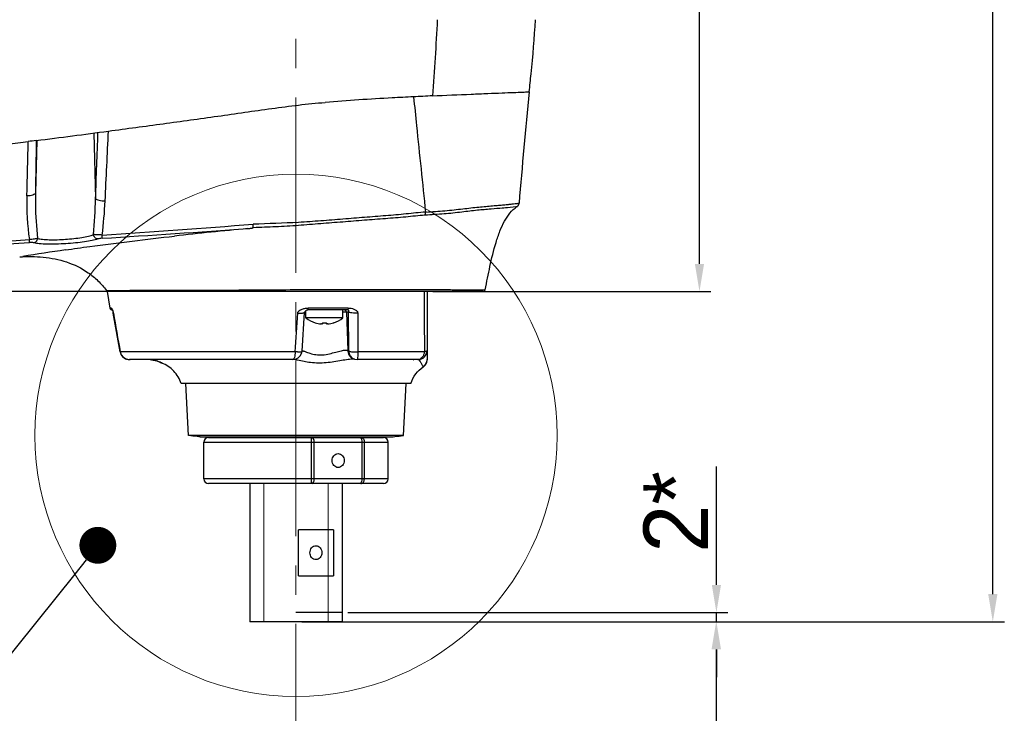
# Model space of a CAD drawing. Header units: millimetres. Extents: x 4086 to 8318, y 123 to 1549.
# Tile 24 of 54: x 7040 to 7147, y 801 to 877. Entities that reach past the tile are written whole.
import ezdxf
from ezdxf import colors
from ezdxf.entities.mleader import LeaderData, LeaderLine
from ezdxf.math import Vec2, Vec3

# ---------------------------------------------------------------- set-up
doc = ezdxf.new("R2010")
doc.units = ezdxf.units.MM
doc.linetypes.add('ACAD_ISO03W100', pattern=[30, 12, -18])
doc.linetypes.add('CENTER2', pattern=[28.575, 19.05, -3.175, 3.175, -3.175])
doc.layers.add('00_COMPONENTS', color=7, linetype='Continuous')
for name, color, linetype, lineweight in [('中心线层', 7, 'CENTER2', 0), ('细线层', 7, 'Continuous', 0), ('虚线层', 7, 'ACAD_ISO03W100', 0)]:
    doc.layers.add(name, color=color, linetype=linetype, lineweight=lineweight)
doc.styles.get("Standard").update_dxf_attribs({"font": 'SourceHanSansCN-Normal.ttf'})
doc.dimstyles.new('直线标注', dxfattribs={"dimtxt": 7, "dimasz": 3, "dimexe": 1.25, "dimexo": 0.625, "dimtad": 1, "dimdec": 1, "dimlfac": 2, "dimdsep": 46, "dimtxsty": 'Standard', "dimcen": 2.5, "dimadec": 0, "dimazin": 0, "dimtm": 1e-09, "dimtfac": 1, "dimtdec": 1, "dimtmove": 0, "dimatfit": 3, "dimfxl": 0, "dimarcsym": 0})

# ---------------------------------------------------------------- blocks, each defined once
blk = doc.blocks.new('*D840')
at = {"color": 0, "lineweight": -2}
for p, q in [((6720.94, 1064.57), (6703.17, 1064.57)), ((6704.42, 850.07), (6704.42, 1061.57)), ((7083.22, 847.07), (6703.17, 847.07))]:
    blk.add_line(p, q, dxfattribs=at)
at = {"color": 0}
for points in [[(6704.92, 1061.57), (6703.92, 1061.57), (6704.42, 1064.57)], [(6703.92, 850.07), (6704.92, 850.07), (6704.42, 847.07)]]:
    blk.add_solid(points, dxfattribs=at)
at = {"layer": 'Defpoints', "color": 0}
for p in [(6704.42, 1064.57), (6721.56, 1064.57), (7083.85, 847.07)]:
    blk.add_point(p, dxfattribs=at)
at = {"color": 0, "insert": (6700.16, 955.82), "char_height": 7, "attachment_point": 5, "rotation": 90}
blk.add_mtext('435.2', dxfattribs=at)
blk = doc.blocks.new('*D847')
at = {"color": 0, "lineweight": -2}
for p, q in [((7067.71, 986.76), (7114.67, 986.76)), ((7113.42, 850.07), (7113.42, 983.76)), ((7084.47, 847.07), (7114.67, 847.07))]:
    blk.add_line(p, q, dxfattribs=at)
at = {"color": 0}
for points in [[(7113.92, 983.76), (7112.92, 983.76), (7113.42, 986.76)], [(7112.92, 850.07), (7113.92, 850.07), (7113.42, 847.07)]]:
    blk.add_solid(points, dxfattribs=at)
at = {"layer": 'Defpoints', "color": 0}
for p in [(7067.08, 986.76), (7113.42, 986.76), (7083.85, 847.07)]:
    blk.add_point(p, dxfattribs=at)
at = {"color": 0, "insert": (7109.17, 915.05), "char_height": 7, "attachment_point": 5, "rotation": 90}
blk.add_mtext('282.9', dxfattribs=at)
blk = doc.blocks.new('*D848')
at = {"color": 0, "lineweight": -2}
for p, q in [((6824.69, 1072.07), (7146.52, 1072.07)), ((7145.27, 814.22), (7145.27, 1069.07)), ((7070.24, 811.22), (7146.52, 811.22))]:
    blk.add_line(p, q, dxfattribs=at)
at = {"color": 0}
for points in [[(7145.77, 1069.07), (7144.77, 1069.07), (7145.27, 1072.07)], [(7144.77, 814.22), (7145.77, 814.22), (7145.27, 811.22)]]:
    blk.add_solid(points, dxfattribs=at)
at = {"layer": 'Defpoints', "color": 0}
for p in [(6824.06, 1072.07), (7145.27, 1072.07), (7069.61, 811.22)]:
    blk.add_point(p, dxfattribs=at)
at = {"color": 0, "insert": (7141.01, 944.09), "char_height": 7, "attachment_point": 5, "rotation": 90}
blk.add_mtext('523.7', dxfattribs=at)
blk = doc.blocks.new('*D883')
at = {"layer": 'Defpoints', "color": 0}
for p in [(7069.61, 811.22), (7069.61, 736.22), (7115.23, 736.22)]:
    blk.add_point(p, dxfattribs=at)
at = {"layer": '细线层', "color": 0, "lineweight": -2}
for p, q in [((7070.24, 811.22), (7116.48, 811.22)), ((7115.23, 808.22), (7115.23, 739.22)), ((7070.24, 736.22), (7116.48, 736.22))]:
    blk.add_line(p, q, dxfattribs=at)
at = {"layer": '细线层', "color": 0}
for points in [[(7115.73, 808.22), (7114.73, 808.22), (7115.23, 811.22)], [(7114.73, 739.22), (7115.73, 739.22), (7115.23, 736.22)]]:
    blk.add_solid(points, dxfattribs=at)
at = {"layer": '细线层', "color": 0, "insert": (7110.98, 767.12), "char_height": 7, "attachment_point": 5, "rotation": 90}
blk.add_mtext('150', dxfattribs=at)
blk = doc.blocks.new('*D887')
at = {"layer": 'Defpoints', "color": 0}
for p in [(7074.61, 812.22), (7115.26, 812.22), (7074.61, 811.22)]:
    blk.add_point(p, dxfattribs=at)
at = {"layer": '细线层', "color": 0, "lineweight": -2}
for p, q in [((7115.26, 815.22), (7115.26, 828.08)), ((7075.23, 812.22), (7116.51, 812.22)), ((7115.26, 811.22), (7115.26, 812.22)), ((7075.23, 811.22), (7116.51, 811.22)), ((7115.26, 808.22), (7115.26, 805.22))]:
    blk.add_line(p, q, dxfattribs=at)
at = {"layer": '细线层', "color": 0}
for points in [[(7114.76, 815.22), (7115.76, 815.22), (7115.26, 812.22)], [(7115.76, 808.22), (7114.76, 808.22), (7115.26, 811.22)]]:
    blk.add_solid(points, dxfattribs=at)
at = {"layer": '细线层', "color": 0, "insert": (7110.84, 823.15), "char_height": 7, "attachment_point": 5, "rotation": 90}
blk.add_mtext('2*', dxfattribs=at)
blk = doc.blocks.new('_Dot')
at = {"color": 0, "linetype": 'ByBlock', "lineweight": -2}
blk.add_line((-0.5, 0), (-1, 0), dxfattribs=at)
at = {"color": 0, "linetype": 'ByBlock', "const_width": 0.5}
blk.add_lwpolyline([(-0.25, 0, 1), (0.25, 0, 1)], format="xyb", close=True, dxfattribs=at)

msp = doc.modelspace()

# ---------------------------------------------------------------- linework, layer by layer
at = {"layer": '00_COMPONENTS', "color": 7, "linetype": 'Continuous'}
for p, q in [((7047.6651, 864.2703), (7047.847, 857.1546)), ((7041.4686, 863.4643), (7041.3194, 857.7663)), ((7039.6112, 850.8222), (7039.9668, 850.8795)), ((7049.0365, 847.1705), (7049.5807, 847.1753)), ((7089.9087, 847.0697), (7049.1104, 847.0697)), ((7049.1104, 847.0697), (7049.4126, 845.2781)), ((7083.2921, 847.2824), (7083.5263, 847.2817)), ((7083.5263, 847.2817), (7083.8515, 847.2806)), ((7083.8477, 847.0697), (7083.8474, 840.6827)), ((7083.8515, 847.2806), (7083.8649, 847.2805)), ((7086.403, 847.2689), (7086.5545, 847.2681)), ((7088.073, 847.2615), (7088.2077, 847.2611)), ((7089.3325, 847.2616), (7090.1531, 847.2672)), ((7049.5344, 845.2781), (7049.4126, 845.2781)), ((7049.66, 845.0697), (7049.6591, 845.0697)), ((7049.6801, 845.0309), (7049.7205, 844.9281)), ((7049.7193, 844.9287), (7049.7549, 844.7962)), ((7049.7549, 844.7962), (7049.7691, 844.724)), ((7049.7791, 844.7298), (7049.77, 844.724)), ((7050.5176, 840.5078), (7049.77, 844.724)), ((7070.2684, 840.5921), (7070.5432, 844.8058)), ((7070.5477, 844.8284), (7070.6954, 844.8284)), ((7070.6954, 844.2079), (7070.6954, 844.9914)), ((7070.8404, 845.0618), (7070.9066, 845.0697)), ((7075.2087, 845.0697), (7070.9057, 845.0697)), ((7075.2778, 845.2781), (7070.9217, 845.2781)), ((7074.6954, 844.2079), (7074.6954, 845.0697)), ((7075.328, 844.8284), (7074.6954, 844.8284)), ((7075.093, 844.8284), (7075.2359, 840.6711)), ((7075.3431, 840.6148), (7075.328, 844.8284)), ((7076.3127, 844.7298), (7076.3378, 840.5141)), ((7074.6954, 844.2079), (7070.6954, 844.2079)), ((7071.6917, 843.6864), (7071.6879, 843.6798)), ((7072.4756, 843.6864), (7072.4755, 843.5483)), ((7072.9155, 843.5483), (7072.9156, 843.6864)), ((7073.703, 843.6798), (7073.6992, 843.6864)), ((7050.5165, 840.5078), (7050.6041, 840.2442)), ((7050.5284, 840.5141), (7050.5176, 840.5078)), ((7069.5164, 840.514), (7050.5284, 840.514)), ((7070.2684, 840.5918), (7070.2684, 840.5921)), ((7083.5564, 840.514), (7076.3377, 840.514)), ((7083.8469, 840.6749), (7083.8454, 839.7135)), ((7050.6041, 840.2442), (7050.8276, 839.9526)), ((7050.8303, 839.9491), (7051.1693, 839.7474)), ((7069.2534, 839.6804), (7051.5485, 839.6804)), ((7051.5501, 839.6804), (7051.5975, 839.6815)), ((7054.0519, 839.6366), (7054.3871, 839.5665)), ((7054.3871, 839.5665), (7054.6748, 839.4735)), ((7054.6748, 839.4735), (7054.8404, 839.4055)), ((7054.8404, 839.4055), (7054.9328, 839.362)), ((7054.9328, 839.362), (7054.9837, 839.3362)), ((7054.9833, 839.3364), (7054.9836, 839.3362)), ((7054.9837, 839.3362), (7055.0679, 839.2959)), ((7075.7981, 839.8012), (7075.9552, 839.7293)), ((7075.7981, 839.8012), (7075.7992, 839.8006)), ((7075.9552, 839.7293), (7076.2478, 839.6804)), ((7082.8474, 839.6804), (7076.2468, 839.6804)), ((7083.8454, 839.7078), (7083.8454, 839.7117)), ((7083.8455, 839.7155), (7083.8455, 839.7371)), ((7083.5971, 839.054), (7083.6616, 839.1358)), ((7082.0715, 837.0697), (7057.1506, 837.0697)), ((7057.9448, 831.4554), (7057.6505, 837.0697)), ((7081.276, 831.4554), (7081.5702, 837.0697)), ((7081.276, 831.4554), (7057.9448, 831.4554)), ((7059.2051, 831.2918), (7080.0157, 831.2918)), ((7059.6104, 830.7197), (7079.6104, 830.7197)), ((7059.6104, 826.7197), (7059.6104, 830.7197)), ((7060.1107, 831.2197), (7079.11, 831.2197)), ((7064.6104, 831.2918), (7064.6104, 831.2197)), ((7071.2753, 830.7197), (7071.2753, 826.7197)), ((7071.5901, 826.7197), (7071.5901, 830.7197)), ((7074.6104, 831.2918), (7074.6104, 831.2197)), ((7076.7758, 830.7197), (7076.7758, 826.7197)), ((7077.0372, 826.7197), (7077.0372, 830.7197)), ((7079.6104, 826.7197), (7079.6104, 830.7197)), ((7079.6104, 826.7197), (7059.6104, 826.7197)), ((7079.11, 826.2197), (7060.1107, 826.2197)), ((7064.6104, 826.2197), (7064.6104, 811.2197)), ((7074.6104, 826.2197), (7074.6104, 811.2197)), ((7073.6867, 821.2197), (7069.866, 821.2197)), ((7069.866, 816.2197), (7069.866, 821.2197)), ((7073.6867, 821.2197), (7073.6867, 816.2197)), ((7069.866, 816.2197), (7073.6867, 816.2197)), ((7074.61, 812.2197), (7069.6104, 812.2197)), ((7074.61, 811.2197), (7064.6108, 811.2197))]:
    msp.add_line(p, q, dxfattribs=at)
for points in [[(7049.6263, 845.1297), (7049.6252, 845.131), (7049.6416, 845.1053), (7049.6801, 845.0309)], [(7070.5432, 844.8058), (7070.5458, 844.8229), (7070.5551, 844.8488), (7070.5706, 844.8744), (7070.5939, 844.9029), (7070.6275, 844.9369), (7070.6776, 844.9798), (7070.7549, 845.0298), (7070.8404, 845.0618)], [(7069.2526, 839.6804), (7069.5505, 839.7219), (7069.8595, 839.8689), (7070.0808, 840.0836), (7070.2122, 840.326), (7070.2679, 840.583)], [(7050.6027, 840.2492), (7050.8272, 839.9529), (7051.1681, 839.7477), (7051.5499, 839.6804)], [(7053.777, 839.6804), (7053.9221, 839.6661), (7054.486, 839.5379)], [(7053.7952, 839.6804), (7053.8808, 839.6724), (7053.9009, 839.6682)], [(7054.486, 839.5379), (7054.8723, 839.3911), (7054.9833, 839.3364)], [(7083.6616, 839.1358), (7083.716, 839.2214), (7083.7601, 839.3094), (7083.7944, 839.3983)], [(7083.7944, 839.3983), (7083.8194, 839.4871), (7083.8357, 839.5747), (7083.8434, 839.6505), (7083.845, 839.6851), (7083.8453, 839.6969), (7083.8454, 839.7032)], [(7083.4179, 838.8936), (7083.4382, 838.9081), (7083.5226, 838.9776), (7083.5971, 839.054)]]:
    msp.add_lwpolyline(points, dxfattribs=at)
for centre, radius, start, end in [((7116.8667, 190.8571), 678.2206, 92.7422208, 92.9145988), ((6891.282, 2042.7205), 1188.7815, 277.2553635, 277.6359563), ((3751.0985, 982.6121), 3299.1348, 357.8206644, 357.9453586), ((3943.9378, 1006.753), 3108.5652, 357.2368961, 357.3767798), ((6935.3706, 2551.4561), 1702.0251, 273.8132215, 274.3668966), ((6949.2458, 2471.7542), 1621.9491, 273.5111792, 274.0701399), ((7106.8881, 398.1245), 457.7498, 95.329866, 96.330199), ((6905.6719, 3255.4576), 2406.8675, 271.0386015, 273.2154972), ((7089.0453, 545.4666), 309.3312, 98.264349, 99.129378), ((7088.6826, 1052.6614), 205.4008, 269.867546, 270.18129), ((7089.9087, 847.3197), 0.25, 269.999522, 347.881369), ((7049.6591, 845.3197), 0.25, 189.57378, 270), ((7048.0684, 844.4422), 1.7345, 12.248775, 14.955301), ((7047.7254, 844.3669), 2.0856, 10.022414, 12.271977), ((7072.6955, 846.7697), 3.2425, 251.967648, 263.447828), ((7072.6956, 847.35), 3.6702, 266.563658, 273.43637), ((7072.6954, 846.7697), 3.2425, 276.552172, 288.032352), ((7072.6954, 846.7697), 3.25, 288.060208, 307.979872), ((7076.0734, 844.6123), 4.1068, 267.983365, 273.690014), ((7082.8474, 840.6804), 1, 270.000017, 359.978972), ((7051.4865, 840.6751), 0.9708, 210.741243, 214.869959), ((7051.53, 840.7143), 1.0297, 230.949676, 238.557051), ((7051.5432, 840.737), 1.056, 238.585969, 252.190611), ((7053.1089, 834.5331), 5.1974, 79.556869, 82.688531), ((7053.4558, 836.1397), 3.5527, 71.795528, 74.727825), ((7053.5434, 836.4069), 3.2716, 70.254529, 71.79071), ((7075.9368, 836.9983), 2.7457, 91.696544, 92.314691), ((7075.9239, 837.4784), 2.2655, 90.048074, 91.728619), ((7081.8506, 840.1965), 0.7416, 310.490635, 315.413796), ((7060.1104, 830.7197), 0.5, 90, 180), ((7079.1104, 830.7197), 0.5, 0, 90), ((7060.1104, 826.7197), 0.5, 180, 270), ((7079.1104, 826.7197), 0.5, 270, 0)]:
    msp.add_arc(centre, radius, start, end, dxfattribs=at)
for points in [[(7084.9537, 876.5697), (7084.8139, 873.8112), (7084.6248, 871.0553), (7084.419, 868.301)], [(7094.9324, 868.7361), (7094.4899, 864.7162), (7094.1909, 860.6818), (7093.8238, 856.6542)], [(7040.393, 857.4397), (7040.4429, 859.4088), (7040.4929, 861.3779), (7040.543, 863.347)], [(7041.4153, 863.4575), (7041.1253, 863.4206), (7040.8352, 863.384), (7040.5451, 863.3474)], [(7041.4153, 863.4575), (7041.3832, 861.5604), (7041.3513, 859.6634), (7041.3194, 857.7663)], [(7040.393, 857.4398), (7040.352, 855.8563), (7040.4349, 854.263), (7040.6635, 852.6956)], [(7047.6259, 853.2503), (7047.7477, 854.5481), (7047.8166, 855.8514), (7047.847, 857.1546)], [(7048.5623, 853.1991), (7048.7243, 854.4268), (7048.8298, 855.6628), (7048.8889, 856.8998)], [(7093.6048, 856.2846), (7093.7236, 856.3645), (7093.8108, 856.5116), (7093.8238, 856.6542)], [(7049.0928, 847.1167), (7049.0714, 847.1315), (7049.0519, 847.1497), (7049.0364, 847.1705)], [(7083.5166, 847.0697), (7083.5291, 844.8845), (7083.5423, 842.6992), (7083.5564, 840.514)], [(7049.5344, 845.2781), (7049.5467, 845.2049), (7049.5991, 845.1317), (7049.6651, 845.0979)], [(7049.7791, 844.7298), (7050.0285, 843.3245), (7050.2783, 841.9192), (7050.5284, 840.5141)], [(7069.5164, 840.5143), (7069.6117, 841.9194), (7069.7068, 843.3246), (7069.8019, 844.7298)], [(7070.3765, 845.1981), (7070.4869, 845.2323), (7070.601, 845.2574), (7070.7161, 845.269)], [(7070.7161, 845.269), (7070.7843, 845.2759), (7070.8531, 845.2781), (7070.9217, 845.2781)], [(7074.9675, 845.0376), (7074.9314, 845.0582), (7074.8885, 845.0697), (7074.8469, 845.0697)], [(7075.093, 844.8284), (7075.0902, 844.9097), (7075.0382, 844.9975), (7074.9675, 845.0376)], [(7070.6955, 844.208), (7070.9909, 843.9774), (7071.3316, 843.796), (7071.6879, 843.6798)], [(7072.4005, 843.542), (7072.3754, 843.5432), (7072.3504, 843.5454), (7072.3255, 843.5483)], [(7072.4324, 843.5412), (7072.4218, 843.5412), (7072.4111, 843.5415), (7072.4005, 843.542)], [(7072.4554, 843.542), (7072.4477, 843.5414), (7072.44, 843.5412), (7072.4324, 843.5412)], [(7050.5284, 840.514), (7050.5485, 840.3966), (7050.5913, 840.2812), (7050.6521, 840.1788)], [(7069.7684, 840.5045), (7069.6843, 840.5056), (7069.6003, 840.5094), (7069.5164, 840.5143)], [(7075.2359, 840.6711), (7075.2732, 840.6556), (7075.3089, 840.6363), (7075.3431, 840.6148)], [(7050.69, 840.12), (7050.7435, 840.0433), (7050.8086, 839.9736), (7050.8813, 839.9146)], [(7051.2203, 839.7316), (7051.3257, 839.6978), (7051.4378, 839.6805), (7051.5485, 839.6804)], [(7083.795, 839.4021), (7083.7626, 839.3025), (7083.7139, 839.2067), (7083.6519, 839.1223)], [(7083.8454, 839.7135), (7083.8454, 839.6083), (7083.8276, 839.502), (7083.795, 839.4021)]]:
    msp.add_open_spline(points, degree=3, dxfattribs=at)
for points, knots in [([(7094.9324, 868.7361), (7095.004, 869.3864), (7095.2827, 871.9925), (7095.5074, 874.6054), (7095.6104, 876.5697)], [0, 0, 0, 0, 0.2495797, 1, 1, 1, 1]), ([(7082.3827, 868.2005), (7081.6119, 868.1609), (7078.411, 867.994), (7075.2103, 867.8045), (7072.786, 867.5926)], [0, 0, 0, 0, 0.24078707, 1, 1, 1, 1]), ([(7082.3827, 868.2005), (7082.484, 867.1578), (7082.9017, 862.9856), (7083.352, 858.8167), (7083.6782, 855.6881)], [0, 0, 0, 0, 0.24982455, 1, 1, 1, 1]), ([(7084.4188, 868.3011), (7085.8282, 868.3686), (7087.8415, 868.4585), (7090.3534, 868.5627), (7091.9103, 868.6237), (7093.0838, 868.6694), (7094.1655, 868.7069), (7094.4335, 868.7208), (7094.9962, 868.7366), (7094.9324, 868.7361)], [0, 0, 0, 0, 0.40229631, 0.57318678, 0.71992852, 0.83932652, 0.92768378, 0.98182025, 1, 1, 1, 1]), ([(7049.2456, 864.4808), (7051.2276, 864.7459), (7055.1822, 865.2832), (7061.0959, 866.0852), (7066.9473, 866.9498), (7070.8437, 867.4427), (7072.786, 867.5927)], [0, 0, 0, 0, 0.25263127, 0.50419309, 0.75389464, 1, 1, 1, 1]), ([(6949.6182, 857.287), (6955.5226, 857.4216), (6968.655, 857.8542), (6985.7844, 858.7404), (7001.2457, 859.7143), (7013.9137, 860.6187), (7027.1013, 861.7234), (7036.0266, 862.779), (7040.5358, 863.3461)], [0, 0, 0, 0, 0.19437861, 0.43242462, 0.56449246, 0.7042503, 0.85042103, 1, 1, 1, 1]), ([(7041.3194, 857.7662), (7041.3151, 857.7195), (7041.2295, 857.6108), (7041.0172, 857.5211), (7040.7263, 857.4557), (7040.5069, 857.441), (7040.393, 857.4398)], [0, 0, 0, 0, 0.13656987, 0.36172359, 0.66826912, 1, 1, 1, 1]), ([(7041.3194, 857.7662), (7041.3116, 857.354), (7041.3053, 855.708), (7041.4063, 854.0607), (7041.5544, 852.8359)], [0, 0, 0, 0, 0.25047372, 1, 1, 1, 1]), ([(7047.847, 857.1546), (7047.8799, 857.1119), (7048.0082, 857.0388), (7048.3538, 856.9337), (7048.6669, 856.9034), (7048.8889, 856.8998)], [0, 0, 0, 0, 0.14822125, 0.38890672, 1, 1, 1, 1]), ([(7093.6048, 856.2846), (7093.8447, 856.3181), (7092.5555, 856.1597), (7092.002, 856.1145), (7090.6614, 856.0051), (7089.2533, 855.8802), (7087.5361, 855.6824), (7085.6461, 855.4495), (7084.3088, 855.4012), (7083.6173, 855.3467)], [0, 0, 0, 0, 0.0724495, 0.1612696, 0.28134741, 0.42905548, 0.60067009, 0.79257512, 1, 1, 1, 1]), ([(7083.6782, 855.6881), (7084.0349, 855.7065), (7084.7357, 855.7556), (7085.7668, 855.835), (7086.7565, 855.9272), (7087.9781, 856.0782), (7089.1321, 856.208), (7090.2118, 856.3125), (7090.9287, 856.3739), (7091.5764, 856.4266), (7092.1495, 856.4762), (7092.6433, 856.5226), (7093.053, 856.565), (7093.3405, 856.5984), (7093.5252, 856.6203), (7093.631, 856.6337), (7093.7094, 856.641), (7093.7743, 856.6526), (7093.7973, 856.6474), (7093.8249, 856.6579), (7093.8238, 856.6542)], [0, 0, 0, 0, 0.10514218, 0.20674639, 0.30437551, 0.39764754, 0.56901848, 0.64613971, 0.71689722, 0.78081085, 0.83740045, 0.88620131, 0.92675597, 0.95867489, 0.97129927, 0.98164914, 0.98969621, 0.99543686, 0.99887118, 1, 1, 1, 1]), ([(7083.617, 855.3462), (7082.9182, 855.2939), (7081.4888, 855.1377), (7079.2944, 854.9664), (7077.0159, 854.7933), (7074.6749, 854.6101), (7072.2869, 854.4236), (7069.8658, 854.2252), (7067.4198, 854.0772), (7065.7811, 854.0214), (7064.9613, 853.9853)], [0, 0, 0, 0, 0.11237999, 0.23051964, 0.35296268, 0.47882993, 0.60708675, 0.7370773, 0.86839536, 1, 1, 1, 1]), ([(7083.6799, 855.6882), (7082.9759, 855.6341), (7081.5384, 855.4737), (7079.3335, 855.2851), (7077.0464, 855.1088), (7074.6979, 854.9248), (7072.3056, 854.724), (7069.0586, 854.5057), (7066.6069, 854.4371), (7064.9678, 854.3721)], [0, 0, 0, 0, 0.11289918, 0.23122769, 0.35383291, 0.47968991, 0.60790583, 0.737707, 1, 1, 1, 1]), ([(7083.6172, 855.3467), (7083.6288, 855.3697), (7083.6709, 855.4787), (7083.6838, 855.5977), (7083.6799, 855.6882)], [0, 0, 0, 0, 0.22119771, 1, 1, 1, 1]), ([(7090.1531, 847.2672), (7090.3326, 848.1046), (7090.6638, 849.8283), (7091.1618, 851.957), (7091.7223, 853.5966), (7092.347, 854.9773), (7093.0305, 855.898), (7093.6049, 856.2845)], [0, 0, 0, 0, 0.26136222, 0.53567448, 0.66652846, 0.7887568, 1, 1, 1, 1]), ([(7064.9613, 853.9857), (7064.9689, 854.0073), (7064.9682, 854.0621), (7064.9698, 854.1507), (7064.9716, 854.257), (7064.9691, 854.3325), (7064.9678, 854.3721)], [0, 0, 0, 0, 0.17811796, 0.41347055, 0.69318248, 1, 1, 1, 1]), ([(7041.5544, 852.8359), (7041.7257, 852.7853), (7042.1421, 852.7212), (7043.1542, 852.6645), (7044.589, 852.7191), (7046.0217, 852.8674), (7047.0342, 853.0608), (7047.4525, 853.1792), (7047.6259, 853.2503)], [0, 0, 0, 0, 0.0873336, 0.20484465, 0.49586724, 0.78829232, 0.90833454, 1, 1, 1, 1]), ([(7048.5623, 853.1991), (7048.3802, 853.2039), (7048.068, 853.2152), (7047.755, 853.2315), (7047.6259, 853.2503)], [0, 0, 0, 0, 0.58277761, 1, 1, 1, 1]), ([(7048.098, 852.7703), (7047.9828, 852.7725), (7047.7427, 852.8891), (7047.6387, 853.1269), (7047.6259, 853.2503)], [0, 0, 0, 0, 0.48148505, 1, 1, 1, 1]), ([(7048.5793, 852.8493), (7048.5795, 852.8647), (7048.5745, 852.9814), (7048.5682, 853.0979), (7048.5623, 853.1991)], [0, 0, 0, 0, 0.13188278, 1, 1, 1, 1]), ([(7064.3658, 853.8953), (7064.4174, 853.9001), (7064.5205, 853.9101), (7064.6489, 853.9244), (7064.7514, 853.9377), (7064.8271, 853.9482), (7064.891, 853.9606), (7064.9346, 853.9683), (7064.9584, 853.9774), (7064.9613, 853.9857)], [0, 0, 0, 0, 0.25679426, 0.51307194, 0.6408635, 0.76814599, 0.8939028, 0.95670771, 1, 1, 1, 1]), ([(6949.3182, 849.2388), (6956.9283, 849.3444), (6972.1571, 849.6827), (7002.6131, 850.6807), (7025.4516, 851.7642), (7040.6635, 852.6956)], [0, 0, 0, 0, 0.24976257, 0.4998628, 1, 1, 1, 1]), ([(7041.5544, 852.8359), (7041.4353, 852.7999), (7041.1368, 852.7522), (7040.8387, 852.7155), (7040.6635, 852.6956)], [0, 0, 0, 0, 0.41380173, 1, 1, 1, 1]), ([(7040.6769, 852.3795), (7040.6771, 852.3918), (7040.6736, 852.4973), (7040.6684, 852.6026), (7040.6635, 852.6956)], [0, 0, 0, 0, 0.11730909, 1, 1, 1, 1]), ([(7041.1373, 852.356), (7041.0753, 852.3721), (7040.9205, 852.3855), (7040.7666, 852.3846), (7040.6769, 852.3795)], [0, 0, 0, 0, 0.41613776, 1, 1, 1, 1]), ([(7041.1373, 852.356), (7041.245, 852.3706), (7041.458, 852.4954), (7041.5458, 852.7205), (7041.5544, 852.8359)], [0, 0, 0, 0, 0.48436101, 1, 1, 1, 1]), ([(7048.098, 852.77), (7047.8989, 852.694), (7047.4159, 852.5818), (7046.6056, 852.4419), (7045.6455, 852.3316), (7044.2828, 852.2245), (7042.9693, 852.1839), (7041.8103, 852.2383), (7041.3351, 852.3074), (7041.1373, 852.3559)], [0, 0, 0, 0, 0.09112574, 0.21091786, 0.35193278, 0.50401469, 0.7954508, 0.91293901, 1, 1, 1, 1]), ([(7044.583, 851.5855), (7045.459, 851.7125), (7049.397, 852.2639), (7053.3451, 852.7423), (7056.4175, 853.0833)], [0, 0, 0, 0, 0.22260098, 1, 1, 1, 1]), ([(7048.5793, 852.8493), (7048.4855, 852.8435), (7048.3237, 852.8255), (7048.1628, 852.7936), (7048.098, 852.7703)], [0, 0, 0, 0, 0.57719417, 1, 1, 1, 1]), ([(7039.6112, 850.8222), (7040.4623, 850.8835), (7042.1864, 850.879), (7044.7449, 850.3776), (7046.7407, 849.4041), (7048.1385, 848.2574), (7048.7522, 847.5526), (7049.0365, 847.1705)], [0, 0, 0, 0, 0.24266369, 0.48776286, 0.73568571, 0.86456861, 1, 1, 1, 1]), ([(7049.5807, 847.1753), (7050.3335, 847.1834), (7052.3587, 847.2099), (7054.3841, 847.2125), (7055.6565, 847.215)], [0, 0, 0, 0, 0.37174204, 1, 1, 1, 1]), ([(7055.6565, 847.215), (7057.783, 847.219), (7061.1205, 847.223), (7065.7128, 847.244), (7070.6509, 847.2866), (7076.5253, 847.2901), (7081.1449, 847.2887), (7083.2921, 847.2824)], [0, 0, 0, 0, 0.23083974, 0.36230098, 0.49852291, 0.76691124, 1, 1, 1, 1]), ([(7083.8649, 847.2805), (7084.0936, 847.2797), (7084.9396, 847.2764), (7085.7857, 847.2721), (7086.403, 847.2689)], [0, 0, 0, 0, 0.2703042, 1, 1, 1, 1]), ([(7086.5545, 847.2681), (7086.6298, 847.2677), (7086.9177, 847.2662), (7087.2055, 847.2648), (7087.418, 847.2639)], [0, 0, 0, 0, 0.26170032, 1, 1, 1, 1]), ([(7087.418, 847.2639), (7087.4752, 847.2636), (7087.6936, 847.2627), (7087.9119, 847.2619), (7088.073, 847.2615)], [0, 0, 0, 0, 0.26201663, 1, 1, 1, 1]), ([(7049.5344, 845.2781), (7049.5486, 845.2781), (7049.5864, 845.2489), (7049.6276, 845.177), (7049.6924, 845.056), (7049.7271, 844.9534), (7049.7441, 844.8898)], [0, 0, 0, 0, 0.0945351, 0.28309931, 0.56240723, 1, 1, 1, 1]), ([(7069.8019, 844.7298), (7069.8062, 844.7941), (7069.8555, 844.9236), (7070.012, 845.0484), (7070.1895, 845.1338), (7070.3136, 845.1786), (7070.3765, 845.1981)], [0, 0, 0, 0, 0.24654192, 0.49637834, 0.74798247, 1, 1, 1, 1]), ([(7069.8019, 844.7298), (7069.8897, 844.7244), (7070.0587, 844.7181), (7070.2958, 844.7278), (7070.4416, 844.7461), (7070.5411, 844.7814), (7070.5432, 844.8054)], [0, 0, 0, 0, 0.34837679, 0.67693414, 0.90470826, 1, 1, 1, 1]), ([(7070.9057, 845.0697), (7070.9106, 845.0697), (7070.9109, 845.0979), (7070.9184, 845.1308), (7070.9197, 845.2008), (7070.9214, 845.2503), (7070.9217, 845.2781)], [0, 0, 0, 0, 0.0691815, 0.27111979, 0.60309007, 1, 1, 1, 1]), ([(7075.2778, 845.2781), (7075.2754, 845.2265), (7075.2699, 845.1627), (7075.2323, 845.0697), (7075.2087, 845.0697)], [0, 0, 0, 0, 0.6856398, 1, 1, 1, 1]), ([(7075.328, 844.8284), (7075.3302, 844.8538), (7075.3395, 844.8978), (7075.3608, 844.9654), (7075.3219, 845.0505), (7075.2498, 845.0697), (7075.2087, 845.0697)], [0, 0, 0, 0, 0.23211755, 0.41107433, 0.62628506, 1, 1, 1, 1]), ([(7075.2778, 845.2781), (7075.3846, 845.2781), (7075.5978, 845.2629), (7075.8522, 845.1836), (7076.0439, 845.0971), (7076.1783, 845.014), (7076.2866, 844.8923), (7076.3123, 844.7837), (7076.3127, 844.7298)], [0, 0, 0, 0, 0.25217558, 0.50126339, 0.62512743, 0.74867302, 0.87274387, 1, 1, 1, 1]), ([(7076.3127, 844.7298), (7076.2117, 844.7232), (7076.0035, 844.7184), (7075.7098, 844.7308), (7075.4855, 844.7658), (7075.3575, 844.7993), (7075.3279, 844.8285)], [0, 0, 0, 0, 0.3039169, 0.62637219, 0.87511196, 1, 1, 1, 1]), ([(7072.4755, 843.5483), (7072.4755, 843.5462), (7072.4664, 843.5429), (7072.4604, 843.5424), (7072.4554, 843.542)], [0, 0, 0, 0, 0.29728359, 1, 1, 1, 1]), ([(7072.9585, 843.5412), (7072.9479, 843.5412), (7072.937, 843.542), (7072.9155, 843.5442), (7072.9155, 843.5483)], [0, 0, 0, 0, 0.72161562, 1, 1, 1, 1]), ([(7073.0655, 843.5483), (7073.0557, 843.5472), (7073.0202, 843.5436), (7072.9844, 843.5411), (7072.9585, 843.5412)], [0, 0, 0, 0, 0.27504418, 1, 1, 1, 1]), ([(7069.5164, 840.514), (7069.5108, 840.3113), (7069.4834, 840.0392), (7069.378, 839.7576), (7069.2906, 839.6809), (7069.2533, 839.6804)], [0, 0, 0, 0, 0.66766569, 0.87731557, 1, 1, 1, 1]), ([(7069.7684, 840.5045), (7069.8353, 840.5055), (7069.9544, 840.5095), (7070.113, 840.5258), (7070.2101, 840.5432), (7070.267, 840.5747), (7070.2684, 840.5918)], [0, 0, 0, 0, 0.38690837, 0.69542518, 0.90076439, 1, 1, 1, 1]), ([(7070.2684, 840.6735), (7070.2776, 840.6705), (7070.319, 840.6564), (7070.36, 840.6414), (7070.3918, 840.6296)], [0, 0, 0, 0, 0.22222943, 1, 1, 1, 1]), ([(7070.3918, 840.6296), (7070.408, 840.6236), (7070.48, 840.5966), (7070.5519, 840.5692), (7070.6076, 840.5482)], [0, 0, 0, 0, 0.22561962, 1, 1, 1, 1]), ([(7070.6076, 840.5482), (7070.7801, 840.4831), (7071.1603, 840.342), (7071.7915, 840.1904), (7072.5083, 840.1662), (7073.2308, 840.2966), (7073.903, 840.4858), (7074.4815, 840.6419), (7074.8883, 840.7139), (7075.1232, 840.7074), (7075.2069, 840.6878), (7075.2359, 840.6711)], [0, 0, 0, 0, 0.11674694, 0.25668612, 0.40912429, 0.5669656, 0.71951394, 0.85110164, 0.94702225, 0.97879496, 1, 1, 1, 1]), ([(7075.2359, 840.6711), (7075.2397, 840.4958), (7075.3447, 840.1315), (7075.6315, 839.8778), (7075.7983, 839.7994)], [0, 0, 0, 0, 0.48757988, 1, 1, 1, 1]), ([(7075.3431, 840.6149), (7075.3621, 840.596), (7075.4316, 840.5695), (7075.5576, 840.5409), (7075.7308, 840.5196), (7075.8594, 840.5109), (7075.9289, 840.5081)], [0, 0, 0, 0, 0.13360763, 0.35551297, 0.65262829, 1, 1, 1, 1]), ([(7075.3432, 840.6059), (7075.348, 840.4424), (7075.4289, 840.1191), (7075.6641, 839.8788), (7075.7981, 839.801)], [0, 0, 0, 0, 0.51362006, 1, 1, 1, 1]), ([(7076.3377, 840.514), (7076.3341, 840.4024), (7076.323, 840.2015), (7076.3053, 839.9664), (7076.2888, 839.8211), (7076.2765, 839.7464), (7076.2658, 839.7058), (7076.2536, 839.6805), (7076.2469, 839.6804)], [0, 0, 0, 0, 0.39705311, 0.71614696, 0.83446883, 0.92167858, 0.97633145, 1, 1, 1, 1]), ([(7083.5565, 840.514), (7083.5429, 840.4017), (7083.4898, 840.1879), (7083.3326, 839.9149), (7083.1124, 839.7272), (7082.9324, 839.6805), (7082.8474, 839.6804)], [0, 0, 0, 0, 0.28615969, 0.54990869, 0.78513052, 1, 1, 1, 1]), ([(7083.7143, 840.5628), (7083.7028, 840.5581), (7083.6513, 840.5387), (7083.5981, 840.5239), (7083.5565, 840.514)], [0, 0, 0, 0, 0.22481291, 1, 1, 1, 1]), ([(7083.8474, 840.6804), (7083.8474, 840.6699), (7083.8268, 840.6092), (7083.7613, 840.5821), (7083.7143, 840.5628)], [0, 0, 0, 0, 0.17000878, 1, 1, 1, 1]), ([(7054.3916, 839.567), (7054.3656, 839.5741), (7054.2529, 839.6036), (7054.139, 839.6281), (7054.051, 839.6444)], [0, 0, 0, 0, 0.23168722, 1, 1, 1, 1]), ([(7054.949, 839.3588), (7054.9298, 839.3683), (7054.8317, 839.4154), (7054.7309, 839.4565), (7054.6486, 839.4861)], [0, 0, 0, 0, 0.19660295, 1, 1, 1, 1]), ([(7055.0679, 839.2959), (7055.0691, 839.2954), (7055.0418, 839.3147), (7055.0237, 839.3181), (7054.9746, 839.3462), (7054.949, 839.3588)], [0, 0, 0, 0, 0.02881935, 0.36311102, 1, 1, 1, 1]), ([(7057.1505, 837.0697), (7056.9761, 837.5708), (7056.4415, 838.51), (7055.5381, 839.0976), (7055.0679, 839.2959)], [0, 0, 0, 0, 0.50976965, 1, 1, 1, 1]), ([(7069.7884, 839.6058), (7069.7483, 839.6151), (7069.6096, 839.6474), (7069.4709, 839.6803), (7069.3721, 839.7021)], [0, 0, 0, 0, 0.28929282, 1, 1, 1, 1]), ([(7075.8259, 839.7417), (7075.6444, 839.7344), (7075.2233, 839.6839), (7074.2495, 839.514), (7072.8934, 839.2769), (7071.2736, 839.2905), (7070.2504, 839.4987), (7069.7884, 839.6058)], [0, 0, 0, 0, 0.08949044, 0.2084786, 0.48716282, 0.76640661, 1, 1, 1, 1]), ([(7083.418, 838.8936), (7083.4149, 838.9036), (7083.3959, 838.9372), (7083.3637, 839.0096), (7083.3084, 839.1151), (7083.2161, 839.2875), (7083.0968, 839.4883), (7082.991, 839.642), (7082.9329, 839.6967)], [0, 0, 0, 0, 0.03328893, 0.12198845, 0.25318011, 0.41251917, 0.74544039, 1, 1, 1, 1]), ([(7082.0702, 837.0697), (7082.2002, 837.4431), (7082.5514, 838.1395), (7083.1143, 838.6816), (7083.418, 838.8936)], [0, 0, 0, 0, 0.51634054, 1, 1, 1, 1]), ([(7083.6519, 839.1223), (7083.635, 839.0994), (7083.5665, 839.0141), (7083.4843, 838.9399), (7083.418, 838.8936)], [0, 0, 0, 0, 0.26001306, 1, 1, 1, 1]), ([(7059.2051, 831.2918), (7059.0976, 831.3028), (7058.6765, 831.3485), (7058.2564, 831.4051), (7057.9448, 831.4554)], [0, 0, 0, 0, 0.25493875, 1, 1, 1, 1]), ([(7071.1921, 831.2197), (7071.2081, 831.2197), (7071.2357, 831.1575), (7071.2439, 831.1141), (7071.25, 831.0787)], [0, 0, 0, 0, 0.30873439, 1, 1, 1, 1]), ([(7071.25, 831.0787), (7071.2543, 831.0534), (7071.2704, 830.9343), (7071.2753, 830.814), (7071.2753, 830.7197)], [0, 0, 0, 0, 0.21405051, 1, 1, 1, 1]), ([(7071.5901, 830.7197), (7071.5901, 830.7837), (7071.5776, 830.9066), (7071.5283, 831.0882), (7071.4243, 831.2197), (7071.3495, 831.2197)], [0, 0, 0, 0, 0.32733653, 0.61746968, 1, 1, 1, 1]), ([(7076.5352, 831.2197), (7076.5511, 831.2197), (7076.629, 831.2021), (7076.6787, 831.1285), (7076.7053, 831.0732)], [0, 0, 0, 0, 0.20616388, 1, 1, 1, 1]), ([(7076.6658, 831.2197), (7076.7149, 831.2197), (7076.8192, 831.19), (7076.941, 831.074), (7077.0193, 830.9098), (7077.0372, 830.7841), (7077.0372, 830.7197)], [0, 0, 0, 0, 0.21518256, 0.45221501, 0.71708859, 1, 1, 1, 1]), ([(7076.7053, 831.0732), (7076.7171, 831.0488), (7076.7606, 830.9358), (7076.7758, 830.8133), (7076.7758, 830.7197)], [0, 0, 0, 0, 0.22481406, 1, 1, 1, 1]), ([(7080.0157, 831.2918), (7080.1231, 831.3028), (7080.5443, 831.3485), (7080.9644, 831.4051), (7081.276, 831.4554)], [0, 0, 0, 0, 0.25493875, 1, 1, 1, 1]), ([(7074.183, 827.9697), (7074.097, 827.9697), (7073.9194, 828.0109), (7073.6254, 828.24), (7073.458, 828.7196), (7073.6254, 829.1993), (7073.9193, 829.4284), (7074.097, 829.4697), (7074.183, 829.4697)], [0, 0, 0, 0, 0.11830566, 0.24127603, 0.49998278, 0.75869799, 0.88168714, 1, 1, 1, 1]), ([(7074.183, 829.4697), (7074.269, 829.4697), (7074.4466, 829.4284), (7074.7406, 829.1993), (7074.908, 828.7197), (7074.7406, 828.2401), (7074.4466, 828.0109), (7074.269, 827.9697), (7074.183, 827.9697)], [0, 0, 0, 0, 0.11830566, 0.24127603, 0.49998278, 0.75869799, 0.88168714, 1, 1, 1, 1]), ([(7071.2753, 826.7197), (7071.2753, 826.6278), (7071.2671, 826.4742), (7071.2476, 826.3184), (7071.2248, 826.26)], [0, 0, 0, 0, 0.59460587, 1, 1, 1, 1]), ([(7071.3495, 826.2197), (7071.4243, 826.2197), (7071.5283, 826.3511), (7071.5776, 826.5327), (7071.5901, 826.6556), (7071.5901, 826.7197)], [0, 0, 0, 0, 0.38225889, 0.67251111, 1, 1, 1, 1]), ([(7076.7758, 826.7197), (7076.7758, 826.6261), (7076.7554, 826.4624), (7076.6812, 826.3041), (7076.6273, 826.2577)], [0, 0, 0, 0, 0.56810375, 1, 1, 1, 1]), ([(7076.6658, 826.2197), (7076.7149, 826.2197), (7076.8192, 826.2493), (7076.941, 826.3653), (7077.0193, 826.5295), (7077.0372, 826.6552), (7077.0372, 826.7197)], [0, 0, 0, 0, 0.21518256, 0.45221501, 0.71708859, 1, 1, 1, 1]), ([(7071.2248, 826.26), (7071.2225, 826.2541), (7071.2159, 826.2389), (7071.2033, 826.2197), (7071.1921, 826.2197)], [0, 0, 0, 0, 0.36260559, 1, 1, 1, 1]), ([(7076.6273, 826.2577), (7076.6202, 826.2517), (7076.5935, 826.2315), (7076.5595, 826.2197), (7076.5352, 826.2197)], [0, 0, 0, 0, 0.27520003, 1, 1, 1, 1]), ([(7071.7764, 817.9697), (7071.6904, 817.9697), (7071.5127, 818.0109), (7071.2188, 818.24), (7071.0513, 818.7196), (7071.2187, 819.1993), (7071.5127, 819.4284), (7071.6904, 819.4697), (7071.7764, 819.4697)], [0, 0, 0, 0, 0.11830566, 0.24127603, 0.49998278, 0.75869799, 0.88168714, 1, 1, 1, 1]), ([(7071.7764, 819.4697), (7071.8623, 819.4697), (7072.04, 819.4284), (7072.3339, 819.1993), (7072.5014, 818.7197), (7072.334, 818.2401), (7072.04, 818.0109), (7071.8624, 817.9697), (7071.7764, 817.9697)], [0, 0, 0, 0, 0.11830566, 0.24127603, 0.49998278, 0.75869799, 0.88168714, 1, 1, 1, 1])]:
    msp.add_open_spline(points, degree=3, knots=knots, dxfattribs=at)
at = {"layer": '中心线层'}
msp.add_line((7069.6104, 706.2091), (7069.6104, 1011.1307), dxfattribs=at)
at = {"layer": '细线层'}
msp.add_circle((7069.6104, 831.4554), 28.3447, dxfattribs=at)
at = {"layer": '虚线层', "color": 7, "linetype": 'Continuous'}
for p, q in [((7066.1104, 826.2197), (7066.1104, 811.2197)), ((7073.1104, 826.2197), (7073.1104, 811.2197))]:
    msp.add_line(p, q, dxfattribs=at)

# ---------------------------------------------------------------- dimensions: what is measured, and where the dimension line sits
for base, p1, p2, text, picture, middle in [((7145.2667, 1072.0718), (7069.6104, 811.2197), (6824.0641, 1072.0718), '523.7', '*D848', (7145.2667, 944.0947)), ((7113.4214, 986.7588), (7083.8477, 847.0697), (7067.0801, 986.7588), '282.9', '*D847', (7113.4214, 915.0466))]:
    dim = msp.add_linear_dim(base=base, p1=p1, p2=p2, angle=90, text=text, dimstyle='直线标注', override={"dimtxsty": 'Standard'})
    dim.commit()
    dim.dimension.update_dxf_attribs({"geometry": picture, "text_midpoint": middle, "dimtype": 160})
dim = msp.add_linear_dim(base=(6704.4197, 1064.5718), p1=(7083.8477, 847.0697), p2=(6721.5641, 1064.5718), angle=90, text='435.2', dimstyle='直线标注', override={"dimtxsty": 'Standard'})
dim.commit()
dim.dimension.update_dxf_attribs({"geometry": '*D840', "text_midpoint": (6700.1639, 955.8207)})
at = {"layer": '细线层'}
dim = msp.add_linear_dim(base=(7115.2582, 812.2197), p1=(7074.61, 811.2197), p2=(7074.61, 812.2197), angle=90, text='<>*', dimstyle='直线标注', override={"dimtxsty": 'Standard'}, dxfattribs=at)
dim.commit()
dim.dimension.update_dxf_attribs({"geometry": '*D887', "text_midpoint": (7110.8367, 823.1479)})
dim = msp.add_linear_dim(base=(7115.2265, 736.2244), p1=(7069.6104, 811.2197), p2=(7069.6108, 736.2244), angle=90, dimstyle='直线标注', dxfattribs=at)
dim.commit()
dim.dimension.update_dxf_attribs({"geometry": '*D883', "text_midpoint": (7115.2265, 767.1197), "dimtype": 160})

# ---------------------------------------------------------------- leaders
ml = msp.add_multileader_mtext('Standard', dxfattribs=at)
ml.set_content('X')
ml.set_leader_properties()
ml.set_arrow_properties(name='DOT')
ml.build(insert=Vec2(0, 0))
ml.multileader.update_dxf_attribs({"text_left_attachment_type": 6, "text_right_attachment_type": 5, "dogleg_length": 0.36})
ctx = ml.context
ctx.base_point, ctx.char_height, ctx.plane_origin = Vec3(7020.205, 796.498), 7, Vec3(7082.9097, 812.3789)
ctx.left_attachment, ctx.right_attachment, ctx.text_align_type = 6, 5, 2
notes = []
notes.append((ctx, [(0, (1, 1, 0), (7029.6224, 796.498), (-1, 0), 0.36, [(0, [(7048.0964, 819.523)], 0, [])])]))
ctx.mtext.insert, ctx.mtext.alignment, ctx.mtext.flow_direction = Vec3(7027.2624, 804.898), 3, 5
for ctx, leaders in notes:
    for number, flags, end, landing, length, lines in leaders:
        leader = LeaderData()
        leader.index, (leader.has_last_leader_line, leader.has_dogleg_vector, leader.attachment_direction) = number, flags
        leader.last_leader_point, leader.dogleg_vector, leader.dogleg_length = Vec3(end), Vec3(landing), length
        for number, points, colour, breaks in lines:
            line = LeaderLine()
            line.index, line.vertices, line.color, line.breaks = number, Vec3.list(points), colors.encode_raw_color(colour), breaks
            leader.lines.append(line)
        ctx.leaders.append(leader)

doc.saveas('drawing.dxf')
